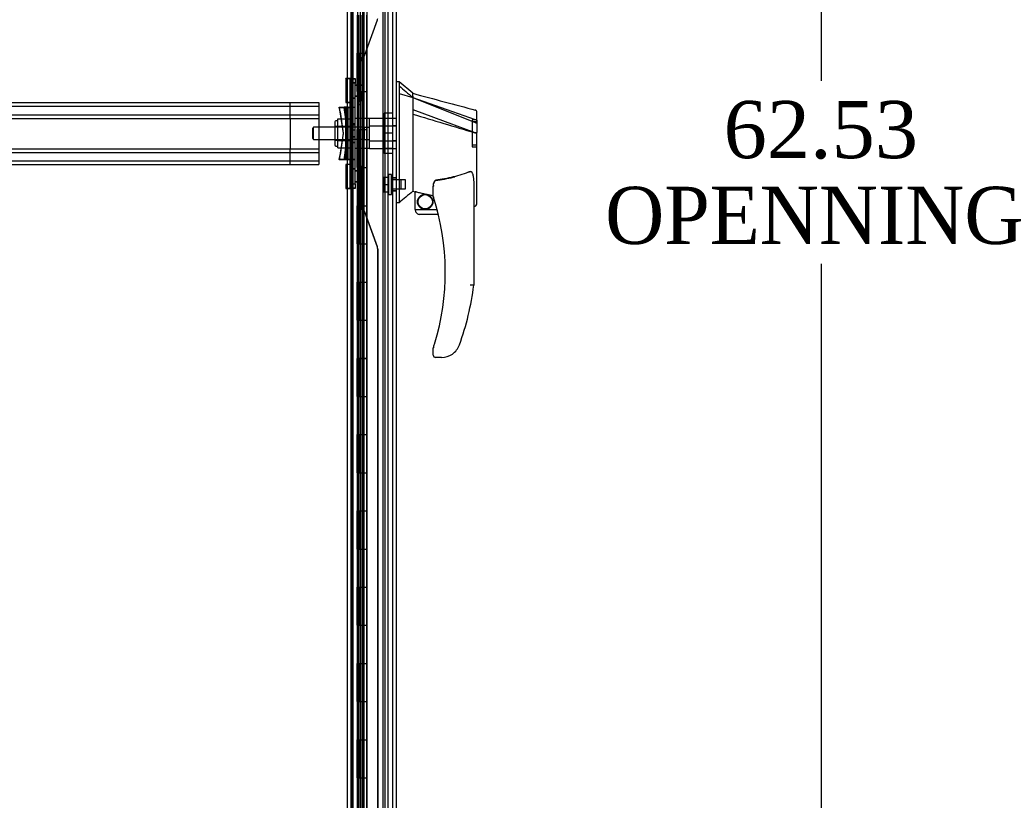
# Model space of a CAD drawing. Header units: inches. Extents: x 1 to 359, y -2 to 239.
# Tile 28 of 68: x 27 to 53, y 102 to 122. Entities that reach past the tile are written whole.
import ezdxf
from ezdxf.enums import TextEntityAlignment as Align
from ezdxf.lldxf.tags import DXFTag

# ---------------------------------------------------------------- set-up
doc = ezdxf.new("R2010")
doc.units = ezdxf.units.IN
doc.header["$MEASUREMENT"] = 0
for name, color, linetype in [('COM53964-2', 7, 'Continuous'), ('COM54746-60', 7, 'Continuous'), ('COM70220', 7, 'Continuous'), ('COM70739-9', 7, 'Continuous'), ('COM70838', 7, 'Continuous'), ('COM70839-3', 7, 'Continuous'), ('COM71195-6', 7, 'Continuous'), ('COM71300-6', 7, 'Continuous'), ('Default', 7, 'Continuous'), ('HAN13068', 7, 'Continuous'), ('HAN13068_NUT', 7, 'Continuous'), ('HAN13068_SCREW', 7, 'Continuous'), ('HAN_NUT', 7, 'Continuous'), ('RVT19000', 7, 'Continuous'), ('SPC87322', 7, 'Continuous')]:
    doc.layers.add(name, color=color, linetype=linetype)
doc.styles.add('SEACAD_Times_New_Roman', font='times.ttf')
tags = doc.linetypes.add('HIDDEN2', pattern=[0.1875, 0.125, -0.0625]).pattern_tags.tags
tags[6:7] = [DXFTag(74, 4), DXFTag(75, 0), DXFTag(340, '0'), DXFTag(46, 0.0), DXFTag(50, 0.0), DXFTag(44, 0.0), DXFTag(45, 0.0)]
tags[4:5] = [DXFTag(74, 4), DXFTag(75, 0), DXFTag(340, '0'), DXFTag(46, 0.0), DXFTag(50, 0.0), DXFTag(44, 0.0), DXFTag(45, 0.0)]
doc.dimstyles.new('HAMMOND_(STH_-_300x200)', dxfattribs={"dimtxt": 1.5, "dimasz": 1.875, "dimexe": 0.75, "dimexo": 0.75, "dimgap": 0.375, "dimtad": 0, "dimtih": 1, "dimtoh": 1, "dimzin": 0, "dimdsep": 46, "dimtxsty": 'SEACAD_Times_New_Roman', "dimblk1": '_SE_FILLED', "dimblk2": '_SE_FILLED', "dimsah": 1, "dimcen": 0.75, "dimadec": 0, "dimazin": 0, "dimtfac": 0.8, "dimtofl": 0, "dimtmove": 0, "dimatfit": 3, "dimfxl": 1, "dimtolj": 1, "dimtzin": 0, "dimarcsym": 0})

# ---------------------------------------------------------------- blocks, each defined once
blk = doc.blocks.new('SE1')
at = {"layer": 'COM53964-2', "color": 7, "linetype": 'HIDDEN2'}
for p, q in [((12.59, 120.087), (34.965, 120.087)), ((34.218, 119.949), (34.218, 120.087)), ((34.965, 120.087), (34.965, 119.949)), ((12.59, 119.992), (34.965, 119.992)), ((12.59, 119.768), (34.965, 119.768)), ((34.218, 119.811), (34.218, 119.949)), ((34.218, 119.673), (34.218, 119.811)), ((34.965, 119.949), (34.965, 118.6)), ((12.59, 119.673), (34.965, 119.673)), ((34.218, 119.673), (34.218, 118.876)), ((12.59, 118.876), (34.965, 118.876)), ((12.59, 118.781), (34.965, 118.781)), ((34.218, 118.738), (34.218, 118.876)), ((34.218, 118.6), (34.218, 118.738)), ((12.59, 118.557), (34.965, 118.557)), ((12.59, 118.462), (34.965, 118.462)), ((34.218, 118.462), (34.218, 118.6)), ((34.965, 118.6), (34.965, 118.462))]:
    blk.add_line(p, q, dxfattribs=at)
at = {"layer": 'COM54746-60', "color": 7, "linetype": 'HIDDEN2'}
for p, q in [((35.87, 89.382), (35.87, 149.382)), ((36.056, 149.382), (36.056, 90.382)), ((36.156, 90.382), (36.156, 149.382)), ((36.711, 89.382), (36.711, 149.382)), ((35.971, 122.382), (35.971, 121.382)), ((35.976, 122.382), (35.976, 121.382)), ((35.98, 121.382), (35.98, 122.382)), ((35.989, 122.382), (35.989, 121.383)), ((36.051, 122.382), (36.051, 121.383)), ((36.065, 121.382), (36.065, 122.382)), ((36.106, 121.382), (36.106, 122.382)), ((36.111, 122.382), (36.111, 121.383)), ((36.117, 122.382), (36.117, 121.383)), ((36.161, 121.382), (36.161, 122.382)), ((35.808, 122.23), (35.87, 122.23)), ((35.971, 121.382), (35.976, 121.382)), ((35.971, 121.382), (35.971, 120.382)), ((35.989, 121.383), (35.989, 121.382)), ((35.989, 121.381), (36.117, 121.381)), ((36.02, 121.382), (36.02, 120.382)), ((36.051, 121.383), (36.051, 120.382)), ((36.065, 121.382), (36.065, 120.382)), ((36.106, 121.382), (36.106, 120.382)), ((36.111, 120.382), (36.111, 121.383)), ((36.117, 120.382), (36.117, 121.383)), ((36.161, 121.381), (36.117, 121.381)), ((36.161, 120.382), (36.161, 121.383)), ((36.161, 121.381), (36.223, 121.381)), ((35.971, 120.382), (35.971, 119.382)), ((35.971, 120.382), (35.976, 120.382)), ((35.976, 120.382), (35.976, 119.382)), ((35.98, 119.382), (35.98, 120.382)), ((35.989, 120.382), (35.989, 119.383)), ((36.051, 120.382), (36.051, 119.383)), ((36.065, 119.382), (36.065, 120.382)), ((36.106, 119.382), (36.106, 120.382)), ((36.111, 120.382), (36.111, 119.383)), ((36.117, 120.382), (36.117, 119.383)), ((36.161, 119.382), (36.161, 120.382)), ((35.971, 119.382), (35.976, 119.382)), ((35.971, 119.382), (35.971, 118.382)), ((35.989, 119.383), (35.989, 119.382)), ((35.989, 119.381), (36.117, 119.381)), ((36.02, 119.382), (36.02, 118.382)), ((36.051, 119.383), (36.051, 118.382)), ((36.065, 119.382), (36.065, 118.382)), ((36.106, 119.382), (36.106, 118.382)), ((36.111, 118.382), (36.111, 119.383)), ((36.117, 118.382), (36.117, 119.383)), ((36.161, 119.381), (36.117, 119.381)), ((36.161, 118.382), (36.161, 119.383)), ((36.161, 119.381), (36.223, 119.381)), ((35.971, 118.382), (35.971, 117.382)), ((35.971, 118.382), (35.976, 118.382)), ((35.976, 118.382), (35.976, 117.382)), ((35.98, 117.382), (35.98, 118.382)), ((35.989, 118.382), (35.989, 117.383)), ((36.051, 118.382), (36.051, 117.383)), ((36.065, 117.382), (36.065, 118.382)), ((36.106, 117.382), (36.106, 118.382)), ((36.111, 118.382), (36.111, 117.383)), ((36.117, 118.382), (36.117, 117.383)), ((36.161, 117.382), (36.161, 118.382)), ((35.971, 117.382), (35.976, 117.382)), ((35.971, 117.382), (35.971, 116.382)), ((35.989, 117.383), (35.989, 117.382)), ((35.989, 117.381), (36.008, 117.381)), ((36.02, 117.382), (36.02, 116.382)), ((36.051, 117.383), (36.051, 116.382)), ((36.065, 117.382), (36.065, 116.382)), ((36.08, 117.381), (36.117, 117.381)), ((36.106, 117.382), (36.106, 116.382)), ((36.111, 116.382), (36.111, 117.383)), ((36.117, 116.382), (36.117, 117.383)), ((36.161, 117.381), (36.117, 117.381)), ((36.161, 116.382), (36.161, 117.383)), ((36.161, 117.381), (36.223, 117.381)), ((35.87, 116.534), (35.808, 116.534)), ((35.808, 116.23), (35.87, 116.23)), ((35.971, 116.382), (35.971, 115.382)), ((35.971, 116.382), (35.976, 116.382)), ((35.976, 116.382), (35.976, 115.382)), ((35.98, 115.382), (35.98, 116.382)), ((35.989, 116.382), (35.989, 115.383)), ((36.051, 116.382), (36.051, 115.383)), ((36.065, 115.382), (36.065, 116.382)), ((36.106, 115.382), (36.106, 116.382)), ((36.111, 116.382), (36.111, 115.383)), ((36.117, 116.382), (36.117, 115.383)), ((36.161, 115.382), (36.161, 116.382)), ((35.971, 115.382), (35.976, 115.382)), ((35.971, 115.382), (35.971, 114.382)), ((35.989, 115.383), (35.989, 115.382)), ((35.989, 115.381), (36.117, 115.381)), ((36.02, 115.382), (36.02, 114.382)), ((36.051, 115.383), (36.051, 114.382)), ((36.065, 115.382), (36.065, 114.382)), ((36.106, 115.382), (36.106, 114.382)), ((36.111, 114.382), (36.111, 115.383)), ((36.117, 114.382), (36.117, 115.383)), ((36.161, 115.381), (36.117, 115.381)), ((36.161, 114.382), (36.161, 115.383)), ((36.161, 115.381), (36.223, 115.381)), ((35.971, 114.382), (35.971, 113.382)), ((35.971, 114.382), (35.976, 114.382)), ((35.976, 114.382), (35.976, 113.382)), ((35.98, 113.382), (35.98, 114.382)), ((35.989, 114.382), (35.989, 113.383)), ((36.051, 114.382), (36.051, 113.383)), ((36.065, 113.382), (36.065, 114.382)), ((36.106, 113.382), (36.106, 114.382)), ((36.111, 114.382), (36.111, 113.383)), ((36.117, 114.382), (36.117, 113.383)), ((36.161, 113.382), (36.161, 114.382)), ((35.971, 113.382), (35.976, 113.382)), ((35.971, 113.382), (35.971, 112.382)), ((35.989, 113.383), (35.989, 113.382)), ((35.989, 113.381), (36.117, 113.381)), ((36.02, 113.382), (36.02, 112.382)), ((36.051, 113.383), (36.051, 112.382)), ((36.065, 113.382), (36.065, 112.382)), ((36.106, 113.382), (36.106, 112.382)), ((36.111, 112.382), (36.111, 113.383)), ((36.117, 112.382), (36.117, 113.383)), ((36.161, 113.381), (36.117, 113.381)), ((36.161, 112.382), (36.161, 113.383)), ((36.161, 113.381), (36.223, 113.381)), ((35.971, 112.382), (35.971, 111.382)), ((35.971, 112.382), (35.976, 112.382)), ((35.976, 112.382), (35.976, 111.382)), ((35.98, 111.382), (35.98, 112.382)), ((35.989, 112.382), (35.989, 111.383)), ((36.051, 112.382), (36.051, 111.383)), ((36.065, 111.382), (36.065, 112.382)), ((36.106, 111.382), (36.106, 112.382)), ((36.111, 112.382), (36.111, 111.383)), ((36.117, 112.382), (36.117, 111.383)), ((36.161, 111.382), (36.161, 112.382)), ((35.971, 111.382), (35.976, 111.382)), ((35.971, 111.382), (35.971, 110.382)), ((35.989, 111.383), (35.989, 111.382)), ((35.989, 111.381), (36.117, 111.381)), ((36.02, 111.382), (36.02, 110.382)), ((36.051, 111.383), (36.051, 110.382)), ((36.065, 111.382), (36.065, 110.382)), ((36.106, 111.382), (36.106, 110.382)), ((36.111, 110.382), (36.111, 111.383)), ((36.117, 110.382), (36.117, 111.383)), ((36.161, 111.381), (36.117, 111.381)), ((36.161, 110.382), (36.161, 111.383)), ((36.161, 111.381), (36.223, 111.381)), ((35.87, 110.534), (35.808, 110.534)), ((35.808, 110.23), (35.87, 110.23)), ((35.971, 110.382), (35.971, 109.382)), ((35.971, 110.382), (35.976, 110.382)), ((35.976, 110.382), (35.976, 109.382)), ((35.98, 109.382), (35.98, 110.382)), ((35.989, 110.382), (35.989, 109.383)), ((36.051, 110.382), (36.051, 109.383)), ((36.065, 109.382), (36.065, 110.382)), ((36.106, 109.382), (36.106, 110.382)), ((36.111, 110.382), (36.111, 109.383)), ((36.117, 110.382), (36.117, 109.383)), ((36.161, 109.382), (36.161, 110.382)), ((35.971, 109.382), (35.976, 109.382)), ((35.971, 109.382), (35.971, 108.382)), ((35.989, 109.383), (35.989, 109.382)), ((35.989, 109.381), (36.117, 109.381)), ((36.02, 109.382), (36.02, 108.382)), ((36.051, 109.383), (36.051, 108.382)), ((36.065, 109.382), (36.065, 108.382)), ((36.106, 109.382), (36.106, 108.382)), ((36.111, 108.382), (36.111, 109.383)), ((36.117, 108.382), (36.117, 109.383)), ((36.161, 109.381), (36.117, 109.381)), ((36.161, 108.382), (36.161, 109.383)), ((36.161, 109.381), (36.223, 109.381)), ((35.971, 108.382), (35.971, 107.382)), ((35.971, 108.382), (35.976, 108.382)), ((35.976, 108.382), (35.976, 107.382)), ((35.98, 107.382), (35.98, 108.382)), ((35.989, 108.382), (35.989, 107.383)), ((36.051, 108.382), (36.051, 107.383)), ((36.065, 107.382), (36.065, 108.382)), ((36.106, 107.382), (36.106, 108.382)), ((36.111, 108.382), (36.111, 107.383)), ((36.117, 108.382), (36.117, 107.383)), ((36.161, 107.382), (36.161, 108.382)), ((35.971, 107.382), (35.976, 107.382)), ((35.971, 107.382), (35.971, 106.382)), ((35.989, 107.383), (35.989, 107.382)), ((35.989, 107.381), (36.117, 107.381)), ((36.02, 107.382), (36.02, 106.382)), ((36.051, 107.383), (36.051, 106.382)), ((36.065, 107.382), (36.065, 106.382)), ((36.106, 107.382), (36.106, 106.382)), ((36.111, 106.382), (36.111, 107.383)), ((36.117, 106.382), (36.117, 107.383)), ((36.161, 107.381), (36.117, 107.381)), ((36.161, 106.382), (36.161, 107.383)), ((36.161, 107.381), (36.223, 107.381)), ((35.971, 106.382), (35.971, 105.382)), ((35.971, 106.382), (35.976, 106.382)), ((35.976, 106.382), (35.976, 105.382)), ((35.98, 105.382), (35.98, 106.382)), ((35.989, 106.382), (35.989, 105.383)), ((36.051, 106.382), (36.051, 105.383)), ((36.065, 105.382), (36.065, 106.382)), ((36.106, 105.382), (36.106, 106.382)), ((36.111, 106.382), (36.111, 105.383)), ((36.117, 106.382), (36.117, 105.383)), ((36.161, 105.382), (36.161, 106.382)), ((35.971, 105.382), (35.976, 105.382)), ((35.971, 105.382), (35.971, 104.382)), ((35.989, 105.383), (35.989, 105.382)), ((35.989, 105.381), (36.117, 105.381)), ((36.02, 105.382), (36.02, 104.382)), ((36.051, 105.383), (36.051, 104.382)), ((36.065, 105.382), (36.065, 104.382)), ((36.106, 105.382), (36.106, 104.382)), ((36.111, 104.382), (36.111, 105.383)), ((36.117, 104.382), (36.117, 105.383)), ((36.161, 105.381), (36.117, 105.381)), ((36.161, 104.382), (36.161, 105.383)), ((36.161, 105.381), (36.223, 105.381)), ((35.87, 104.534), (35.808, 104.534)), ((35.971, 104.382), (35.971, 103.382)), ((35.971, 104.382), (35.976, 104.382)), ((35.976, 104.382), (35.976, 103.382)), ((35.98, 103.382), (35.98, 104.382)), ((35.989, 104.382), (35.989, 103.383)), ((36.051, 104.382), (36.051, 103.383)), ((36.065, 103.382), (36.065, 104.382)), ((36.106, 103.382), (36.106, 104.382)), ((36.111, 104.382), (36.111, 103.383)), ((36.117, 104.382), (36.117, 103.383)), ((36.161, 103.382), (36.161, 104.382)), ((35.808, 104.23), (35.87, 104.23)), ((35.971, 103.382), (35.976, 103.382)), ((35.971, 103.382), (35.971, 102.382)), ((35.989, 103.383), (35.989, 103.382)), ((35.989, 103.381), (36.117, 103.381)), ((36.02, 103.382), (36.02, 102.382)), ((36.051, 103.383), (36.051, 102.382)), ((36.065, 103.382), (36.065, 102.382)), ((36.106, 103.382), (36.106, 102.382)), ((36.111, 102.382), (36.111, 103.383)), ((36.117, 102.382), (36.117, 103.383)), ((36.161, 103.381), (36.117, 103.381)), ((36.161, 102.382), (36.161, 103.383)), ((36.161, 103.381), (36.223, 103.381)), ((35.971, 102.382), (35.971, 101.382)), ((35.971, 102.382), (35.976, 102.382)), ((35.976, 102.382), (35.976, 101.382)), ((35.98, 101.382), (35.98, 102.382)), ((35.989, 102.382), (35.989, 101.383)), ((36.051, 102.382), (36.051, 101.383)), ((36.065, 101.382), (36.065, 102.382)), ((36.106, 101.382), (36.106, 102.382)), ((36.111, 102.382), (36.111, 101.383)), ((36.117, 102.382), (36.117, 101.383)), ((36.161, 101.382), (36.161, 102.382))]:
    blk.add_line(p, q, dxfattribs=at)
at = {"layer": 'COM54746-60', "color": 7, "linetype": 'Continuous'}
for p, q in [((36.02, 121.382), (36.02, 122.382)), ((36.223, 121.382), (36.223, 122.382)), ((35.976, 120.382), (35.976, 121.382)), ((35.976, 121.382), (36.02, 121.382)), ((35.98, 121.382), (35.98, 120.382)), ((35.989, 121.383), (36.223, 121.383)), ((35.989, 121.382), (35.989, 120.382)), ((36.02, 121.382), (36.223, 121.382)), ((36.223, 120.382), (36.223, 121.383)), ((35.976, 120.382), (36.02, 120.382)), ((36.02, 120.382), (36.223, 120.382)), ((36.02, 120.382), (36.223, 120.382)), ((36.02, 119.382), (36.02, 120.382)), ((36.223, 119.382), (36.223, 120.382)), ((35.976, 118.382), (35.976, 119.382)), ((35.976, 119.382), (36.02, 119.382)), ((35.98, 119.382), (35.98, 118.382)), ((35.989, 119.383), (36.223, 119.383)), ((35.989, 119.382), (35.989, 118.382)), ((36.02, 119.382), (36.223, 119.382)), ((36.223, 118.382), (36.223, 119.383)), ((35.976, 118.382), (36.02, 118.382)), ((36.02, 118.382), (36.223, 118.382)), ((36.02, 118.382), (36.223, 118.382)), ((36.02, 117.382), (36.02, 118.382)), ((36.223, 117.382), (36.223, 118.382)), ((35.976, 116.382), (35.976, 117.382)), ((35.976, 117.382), (36.02, 117.382)), ((35.98, 117.382), (35.98, 116.382)), ((35.989, 117.383), (36.223, 117.383)), ((35.989, 117.382), (35.989, 116.382)), ((36.02, 117.382), (36.223, 117.382)), ((36.223, 116.382), (36.223, 117.383)), ((35.976, 116.382), (36.02, 116.382)), ((36.02, 116.382), (36.223, 116.382)), ((36.02, 116.382), (36.223, 116.382)), ((36.02, 115.382), (36.02, 116.382)), ((36.223, 115.382), (36.223, 116.382)), ((35.976, 114.382), (35.976, 115.382)), ((35.976, 115.382), (36.02, 115.382)), ((35.98, 115.382), (35.98, 114.382)), ((35.989, 115.383), (36.223, 115.383)), ((35.989, 115.382), (35.989, 114.382)), ((36.02, 115.382), (36.223, 115.382)), ((36.223, 114.382), (36.223, 115.383)), ((35.976, 114.382), (36.02, 114.382)), ((36.02, 114.382), (36.223, 114.382)), ((36.02, 114.382), (36.223, 114.382)), ((36.02, 113.382), (36.02, 114.382)), ((36.223, 113.382), (36.223, 114.382)), ((35.976, 112.382), (35.976, 113.382)), ((35.976, 113.382), (36.02, 113.382)), ((35.98, 113.382), (35.98, 112.382)), ((35.989, 113.383), (36.223, 113.383)), ((35.989, 113.382), (35.989, 112.382)), ((36.02, 113.382), (36.223, 113.382)), ((36.223, 112.382), (36.223, 113.383)), ((35.976, 112.382), (36.02, 112.382)), ((36.02, 112.382), (36.223, 112.382)), ((36.02, 112.382), (36.223, 112.382)), ((36.02, 111.382), (36.02, 112.382)), ((36.223, 111.382), (36.223, 112.382)), ((35.976, 110.382), (35.976, 111.382)), ((35.976, 111.382), (36.02, 111.382)), ((35.98, 111.382), (35.98, 110.382)), ((35.989, 111.383), (36.223, 111.383)), ((35.989, 111.382), (35.989, 110.382)), ((36.02, 111.382), (36.223, 111.382)), ((36.223, 110.382), (36.223, 111.383)), ((35.976, 110.382), (36.02, 110.382)), ((36.02, 110.382), (36.223, 110.382)), ((36.02, 110.382), (36.223, 110.382)), ((36.02, 109.382), (36.02, 110.382)), ((36.223, 109.382), (36.223, 110.382)), ((35.976, 108.382), (35.976, 109.382)), ((35.976, 109.382), (36.02, 109.382)), ((35.98, 109.382), (35.98, 108.382)), ((35.989, 109.383), (36.223, 109.383)), ((35.989, 109.382), (35.989, 108.382)), ((36.02, 109.382), (36.223, 109.382)), ((36.223, 108.382), (36.223, 109.383)), ((35.976, 108.382), (36.02, 108.382)), ((36.02, 108.382), (36.223, 108.382)), ((36.02, 108.382), (36.223, 108.382)), ((36.02, 107.382), (36.02, 108.382)), ((36.223, 107.382), (36.223, 108.382)), ((35.976, 106.382), (35.976, 107.382)), ((35.976, 107.382), (36.02, 107.382)), ((35.98, 107.382), (35.98, 106.382)), ((35.989, 107.383), (36.223, 107.383)), ((35.989, 107.382), (35.989, 106.382)), ((36.02, 107.382), (36.223, 107.382)), ((36.223, 106.382), (36.223, 107.383)), ((35.976, 106.382), (36.02, 106.382)), ((36.02, 106.382), (36.223, 106.382)), ((36.02, 106.382), (36.223, 106.382)), ((36.02, 105.382), (36.02, 106.382)), ((36.223, 105.382), (36.223, 106.382)), ((35.976, 104.382), (35.976, 105.382)), ((35.976, 105.382), (36.02, 105.382)), ((35.98, 105.382), (35.98, 104.382)), ((35.989, 105.383), (36.223, 105.383)), ((35.989, 105.382), (35.989, 104.382)), ((36.02, 105.382), (36.223, 105.382)), ((36.223, 104.382), (36.223, 105.383)), ((35.976, 104.382), (36.02, 104.382)), ((36.02, 104.382), (36.223, 104.382)), ((36.02, 104.382), (36.223, 104.382)), ((36.02, 103.382), (36.02, 104.382)), ((36.223, 103.382), (36.223, 104.382)), ((35.976, 102.382), (35.976, 103.382)), ((35.976, 103.382), (36.02, 103.382)), ((35.98, 103.382), (35.98, 102.382)), ((35.989, 103.383), (36.223, 103.383)), ((35.989, 103.382), (35.989, 102.382)), ((36.02, 103.382), (36.223, 103.382)), ((36.223, 102.382), (36.223, 103.383)), ((35.976, 102.382), (36.02, 102.382)), ((36.02, 102.382), (36.223, 102.382)), ((36.02, 102.382), (36.223, 102.382)), ((36.02, 101.382), (36.02, 102.382)), ((36.223, 101.382), (36.223, 102.382))]:
    blk.add_line(p, q, dxfattribs=at)
at = {"layer": 'COM70220', "color": 7, "linetype": 'HIDDEN2'}
for p, q in [((36.65, 149.876), (36.65, 88.816)), ((36.896, 149.876), (36.896, 88.816)), ((36.898, 149.876), (36.898, 88.816)), ((36.899, 149.876), (36.899, 88.816))]:
    blk.add_line(p, q, dxfattribs=at)
at = {"layer": 'COM70739-9', "color": 7, "linetype": 'HIDDEN2'}
blk.add_line((35.838, 149.583), (35.838, 88.963), dxfattribs=at)
at = {"layer": 'COM70838', "color": 7, "linetype": 'HIDDEN2'}
for p, q in [((35.793, 120.719), (35.918, 120.719)), ((35.793, 120.712), (35.793, 120.719)), ((35.793, 120.712), (35.918, 120.712)), ((35.793, 120.587), (35.793, 120.712)), ((35.918, 120.602), (35.793, 120.602)), ((35.918, 120.595), (35.793, 120.595)), ((35.793, 117.962), (35.793, 120.587)), ((35.918, 120.719), (35.918, 120.712)), ((35.918, 120.712), (35.918, 120.587)), ((35.918, 117.962), (35.918, 120.587)), ((35.793, 120.212), (35.918, 120.212)), ((35.793, 120.205), (35.918, 120.205)), ((35.525, 119.844), (35.506, 119.969)), ((35.506, 119.969), (35.633, 119.969)), ((35.506, 119.962), (35.676, 119.962)), ((35.506, 119.962), (35.606, 119.274)), ((35.525, 119.844), (35.606, 119.282)), ((35.735, 119.969), (35.633, 119.969)), ((35.633, 119.969), (35.651, 119.844)), ((35.733, 119.274), (35.633, 119.962)), ((35.651, 119.844), (35.733, 119.282)), ((35.676, 119.969), (35.676, 119.962)), ((35.676, 118.587), (35.676, 119.962)), ((35.676, 119.962), (35.78, 119.962)), ((35.699, 119.969), (35.699, 119.962)), ((35.699, 118.587), (35.699, 119.962)), ((35.735, 119.969), (35.735, 119.962)), ((35.735, 119.969), (35.86, 119.969)), ((35.735, 118.587), (35.735, 119.962)), ((35.918, 119.962), (35.78, 119.962)), ((35.858, 119.969), (35.858, 119.962)), ((35.858, 118.587), (35.858, 119.962)), ((35.86, 119.969), (35.86, 119.962)), ((35.86, 119.969), (35.918, 119.969)), ((35.86, 118.587), (35.86, 119.962)), ((35.918, 119.527), (35.793, 119.527)), ((35.918, 119.519), (35.793, 119.519)), ((35.606, 119.274), (35.506, 118.587)), ((35.606, 119.282), (35.525, 118.719)), ((35.633, 118.587), (35.733, 119.274)), ((35.733, 119.282), (35.651, 118.719)), ((35.918, 119.368), (35.793, 119.368)), ((35.918, 119.361), (35.793, 119.361)), ((35.793, 119.195), (35.918, 119.195)), ((35.793, 119.188), (35.918, 119.188)), ((35.918, 119.037), (35.793, 119.037)), ((35.918, 119.029), (35.793, 119.029)), ((35.506, 118.594), (35.525, 118.719)), ((35.651, 118.719), (35.633, 118.594)), ((35.633, 118.594), (35.506, 118.594)), ((35.676, 118.587), (35.506, 118.587)), ((35.633, 118.594), (35.735, 118.594)), ((35.79, 118.587), (35.676, 118.587)), ((35.86, 118.594), (35.735, 118.594)), ((35.918, 118.587), (35.79, 118.587)), ((35.918, 118.594), (35.86, 118.594)), ((35.918, 118.351), (35.793, 118.351)), ((35.918, 118.344), (35.793, 118.344)), ((35.793, 117.837), (35.793, 117.962)), ((35.793, 117.961), (35.918, 117.961)), ((35.793, 117.954), (35.918, 117.954)), ((35.918, 117.962), (35.918, 117.837)), ((35.918, 117.844), (35.793, 117.844)), ((35.918, 117.837), (35.793, 117.837))]:
    blk.add_line(p, q, dxfattribs=at)
for centre, start, end in [((35.676, 120.017), 331.9602, 0), ((35.676, 119.997), 346.4554, 0), ((35.676, 118.539), 0, 28.0398), ((35.676, 118.56), 0, 13.5446)]:
    blk.add_arc(centre, 0.117, start, end, dxfattribs=at)
at = {"layer": 'COM70839-3', "color": 7, "linetype": 'HIDDEN2'}
for p, q in [((35.98, 147.946), (35.98, 120.044)), ((35.984, 147.939), (35.98, 120.037)), ((36.052, 147.946), (36.052, 120.044)), ((36.056, 147.939), (36.052, 120.037)), ((36.172, 121.344), (36.504, 122.262)), ((36.172, 121.336), (36.504, 122.254)), ((36.066, 121.182), (36.023, 121.182)), ((36.023, 120.132), (36.023, 121.182)), ((36.067, 121.175), (36.023, 121.175)), ((36.023, 120.125), (36.023, 121.175)), ((36.066, 120.132), (36.066, 121.182)), ((36.066, 120.125), (36.067, 121.175)), ((36.052, 120.548), (35.98, 120.548)), ((36.052, 120.54), (35.98, 120.54)), ((35.98, 120.267), (36.052, 120.267)), ((35.98, 120.259), (36.052, 120.259)), ((35.98, 120.044), (36.052, 120.044)), ((35.98, 120.025), (35.98, 120.037)), ((35.98, 120.037), (36.052, 120.037)), ((36.052, 120.032), (35.98, 120.032)), ((36.052, 120.025), (35.98, 120.025)), ((36.066, 120.132), (36.023, 120.132)), ((36.066, 120.125), (36.023, 120.125)), ((36.052, 120.037), (36.052, 120.025)), ((35.98, 118.531), (36.052, 118.531)), ((35.98, 118.52), (35.98, 118.531)), ((35.98, 118.524), (36.052, 118.524)), ((35.98, 118.512), (35.98, 118.524)), ((35.98, 118.52), (35.98, 90.617)), ((35.98, 118.52), (36.052, 118.52)), ((35.98, 118.512), (35.984, 90.61)), ((35.98, 118.512), (36.052, 118.512)), ((36.052, 118.531), (36.052, 118.52)), ((36.052, 118.524), (36.052, 118.512)), ((36.052, 118.52), (36.052, 90.617)), ((36.052, 118.512), (36.056, 90.61)), ((36.052, 118.297), (35.98, 118.297)), ((36.052, 118.289), (35.98, 118.289)), ((36.066, 118.431), (36.023, 118.431)), ((36.023, 118.431), (36.023, 117.381)), ((36.066, 118.424), (36.023, 118.424)), ((36.023, 118.424), (36.023, 117.374)), ((36.066, 118.431), (36.066, 117.381)), ((36.066, 118.424), (36.067, 117.374)), ((35.98, 118.016), (36.052, 118.016)), ((35.98, 118.008), (36.052, 118.008)), ((36.067, 117.374), (36.023, 117.374)), ((36.504, 116.302), (36.172, 117.22)), ((36.504, 116.295), (36.172, 117.213)), ((36.511, 116.26), (36.511, 90.617)), ((36.512, 116.252), (36.515, 90.61))]:
    blk.add_line(p, q, dxfattribs=at)
for centre, radius, start, end in [((36.387, 122.297), 0.125, 340.1301, 359.9934), ((36.055, 121.386), 0.125, 295.1844, 340.1367), ((36.055, 121.379), 0.125, 295.1779, 340.1301), ((36.191, 121.19), 0.125, 145.3217, 183.4411), ((36.191, 121.182), 0.125, 145.3151, 183.4345), ((36.15, 121.182), 0.1, 115.1844, 128.3527), ((36.151, 121.175), 0.1, 115.1779, 128.3461), ((36.192, 117.374), 0.126, 176.7518, 214.4855), ((36.192, 117.367), 0.126, 176.7583, 214.4921), ((36.15, 117.381), 0.1, 231.6473, 244.8156), ((36.151, 117.374), 0.1, 231.6539, 244.8221), ((36.055, 117.178), 0.125, 19.8633, 64.8156), ((36.055, 117.17), 0.125, 19.8699, 64.8221), ((36.386, 116.26), 0.125, 0, 19.8633), ((36.387, 116.252), 0.125, 0.0066, 19.8699)]:
    blk.add_arc(centre, radius, start, end, dxfattribs=at)
for points, knots in [([(36.023, 121.182), (36.023, 121.184), (36.023, 121.188), (36.024, 121.196), (36.026, 121.205), (36.031, 121.216), (36.041, 121.23), (36.055, 121.243), (36.07, 121.252), (36.079, 121.257), (36.084, 121.259), (36.087, 121.26), (36.088, 121.261)], [0, 0, 0, 0, 0.05061, 0.101487, 0.206046, 0.316229, 0.434294, 0.697449, 0.843949, 0.921009, 0.953225, 1, 1, 1, 1]), ([(36.023, 121.175), (36.023, 121.177), (36.023, 121.181), (36.024, 121.188), (36.026, 121.198), (36.031, 121.209), (36.041, 121.223), (36.055, 121.236), (36.07, 121.245), (36.079, 121.249), (36.084, 121.251), (36.087, 121.253), (36.088, 121.253)], [0, 0, 0, 0, 0.05061, 0.101487, 0.206046, 0.316229, 0.434294, 0.697449, 0.843949, 0.921009, 0.953225, 1, 1, 1, 1]), ([(36.023, 120.132), (36.023, 120.132), (36.023, 120.131), (36.023, 120.13), (36.023, 120.13), (36.022, 120.128), (36.022, 120.127), (36.022, 120.123), (36.022, 120.121), (36.02, 120.115), (36.019, 120.11), (36.014, 120.097), (36.009, 120.089), (35.998, 120.073), (35.992, 120.066), (35.986, 120.057), (35.984, 120.054), (35.982, 120.051), (35.982, 120.05), (35.981, 120.049), (35.981, 120.048), (35.981, 120.047), (35.981, 120.047), (35.981, 120.047), (35.981, 120.046), (35.981, 120.046), (35.981, 120.046), (35.98, 120.045), (35.98, 120.045), (35.98, 120.044)], [0, 0, 0, 0, 0.015625, 0.015625, 0.03125, 0.03125, 0.0625, 0.0625, 0.125, 0.125, 0.25, 0.25, 0.5, 0.5, 0.75, 0.75, 0.875, 0.875, 0.90625, 0.90625, 0.9375, 0.9375, 0.953125, 0.953125, 0.960938, 0.960938, 0.96875, 0.96875, 1, 1, 1, 1]), ([(36.023, 120.125), (36.023, 120.124), (36.023, 120.124), (36.022, 120.122), (36.022, 120.122), (36.022, 120.12), (36.022, 120.119), (36.022, 120.116), (36.022, 120.114), (36.02, 120.107), (36.019, 120.103), (36.014, 120.09), (36.009, 120.081), (35.998, 120.066), (35.992, 120.059), (35.986, 120.049), (35.984, 120.046), (35.982, 120.043), (35.982, 120.042), (35.981, 120.041), (35.981, 120.041), (35.981, 120.04), (35.981, 120.04), (35.981, 120.039), (35.981, 120.039), (35.981, 120.039), (35.981, 120.038), (35.98, 120.038), (35.98, 120.037), (35.98, 120.037)], [0, 0, 0, 0, 0.015625, 0.015625, 0.03125, 0.03125, 0.0625, 0.0625, 0.125, 0.125, 0.25, 0.25, 0.5, 0.5, 0.75, 0.75, 0.875, 0.875, 0.90625, 0.90625, 0.9375, 0.9375, 0.953125, 0.953125, 0.960938, 0.960938, 0.96875, 0.96875, 1, 1, 1, 1]), ([(35.98, 118.52), (35.98, 118.515), (35.984, 118.51), (35.993, 118.498), (35.998, 118.491), (36.009, 118.475), (36.014, 118.467), (36.019, 118.454), (36.02, 118.449), (36.022, 118.443), (36.022, 118.44), (36.022, 118.438), (36.022, 118.437), (36.022, 118.436), (36.022, 118.435), (36.023, 118.434), (36.023, 118.433), (36.023, 118.431)], [0, 0, 0, 0, 0.25, 0.25, 0.5, 0.5, 0.75, 0.75, 0.875, 0.875, 0.9375, 0.9375, 0.953125, 0.953125, 0.96875, 0.96875, 1, 1, 1, 1]), ([(35.98, 118.512), (35.98, 118.508), (35.983, 118.503), (35.992, 118.49), (35.998, 118.483), (36.009, 118.468), (36.014, 118.459), (36.019, 118.446), (36.02, 118.442), (36.022, 118.435), (36.022, 118.433), (36.022, 118.43), (36.022, 118.43), (36.022, 118.429), (36.022, 118.428), (36.022, 118.427), (36.023, 118.425), (36.023, 118.424)], [0, 0, 0, 0, 0.25, 0.25, 0.5, 0.5, 0.75, 0.75, 0.875, 0.875, 0.9375, 0.9375, 0.953125, 0.953125, 0.96875, 0.96875, 1, 1, 1, 1]), ([(36.088, 117.303), (36.087, 117.304), (36.084, 117.305), (36.079, 117.307), (36.07, 117.312), (36.055, 117.321), (36.041, 117.333), (36.031, 117.348), (36.026, 117.359), (36.024, 117.368), (36.023, 117.376), (36.023, 117.38), (36.023, 117.381)], [0, 0, 0, 0, 0.046761, 0.078989, 0.156051, 0.302551, 0.565706, 0.683753, 0.793954, 0.898513, 0.94939, 1, 1, 1, 1]), ([(36.088, 117.296), (36.087, 117.296), (36.084, 117.297), (36.079, 117.3), (36.07, 117.304), (36.055, 117.313), (36.041, 117.326), (36.031, 117.34), (36.026, 117.351), (36.024, 117.361), (36.023, 117.368), (36.023, 117.372), (36.023, 117.374)], [0, 0, 0, 0, 0.046761, 0.078989, 0.156051, 0.302551, 0.565706, 0.683753, 0.793954, 0.898513, 0.94939, 1, 1, 1, 1])]:
    blk.add_open_spline(points, degree=3, knots=knots, dxfattribs=at)
at = {"layer": 'COM71195-6', "color": 7, "linetype": 'Continuous'}
for p, q in [((36.225, 150.553), (36.225, 88.211)), ((36.995, 150.458), (36.995, 88.306))]:
    blk.add_line(p, q, dxfattribs=at)
at = {"layer": 'COM71195-6', "color": 7, "linetype": 'HIDDEN2'}
for p, q in [((36.9, 150.458), (36.9, 88.306)), ((36.12, 88.46), (36.12, 150.023)), ((36.995, 119.48), (36.9, 119.48)), ((36.995, 119.083), (36.9, 119.083)), ((36.995, 118.111), (36.9, 118.111)), ((36.9, 117.777), (36.995, 117.777))]:
    blk.add_line(p, q, dxfattribs=at)
at = {"layer": 'COM71300-6', "color": 7, "linetype": 'HIDDEN2'}
for p, q in [((35.713, 149.93), (35.713, 88.615)), ((36.775, 149.93), (36.775, 88.615))]:
    blk.add_line(p, q, dxfattribs=at)
at = {"layer": 'COM71300-6', "color": 7, "linetype": 'Continuous'}
blk.add_line((35.808, 149.93), (35.808, 88.615), dxfattribs=at)
at = {"layer": 'HAN13068', "color": 7, "linetype": 'Continuous'}
for p, q in [((37.078, 120.632), (36.995, 120.632)), ((37.075, 120.632), (37.075, 120.471)), ((37.43, 120.332), (37.075, 120.632)), ((37.075, 120.471), (37.075, 120.384)), ((37.075, 120.384), (37.075, 120.325)), ((37.075, 120.325), (37.43, 120.22)), ((37.075, 120.325), (37.075, 117.894)), ((37.43, 120.26), (37.43, 120.332)), ((37.43, 120.26), (37.43, 120.234)), ((37.43, 120.234), (37.43, 120.22)), ((37.43, 120.22), (37.43, 119.788)), ((37.43, 120.22), (39.068, 119.648)), ((37.43, 119.788), (37.43, 118.291)), ((39.11, 119.614), (39.11, 119.836)), ((39.11, 119.614), (39.11, 119.301)), ((39.055, 119.299), (39.057, 119.298)), ((39.11, 117.432), (39.11, 119.301)), ((37.43, 118.291), (37.43, 118.021)), ((37.43, 118.021), (37.43, 117.809)), ((39.03, 117.971), (39.03, 115.299)), ((37.075, 117.894), (37.075, 117.609)), ((37.43, 117.809), (37.43, 117.782)), ((37.43, 117.782), (37.43, 117.764)), ((37.43, 117.764), (37.43, 117.762)), ((37.43, 117.762), (37.495, 117.746)), ((37.495, 117.282), (37.495, 117.748)), ((37.97, 117.626), (37.97, 117.9)), ((37.075, 117.462), (36.995, 117.462)), ((37.075, 117.609), (37.075, 117.462)), ((37.495, 117.282), (38.069, 117.282)), ((39.03, 117.375), (39.036, 117.374)), ((38.101, 117.157), (37.62, 117.157)), ((37.97, 113.467), (37.97, 113.645)), ((38.185, 113.407), (38.03, 113.407)), ((38.469, 113.495), (38.468, 113.497))]:
    blk.add_line(p, q, dxfattribs=at)
at = {"layer": 'HAN13068', "color": 7, "linetype": 'HIDDEN2'}
for p, q in [((37.43, 120.22), (39.066, 119.564)), ((37.43, 119.906), (39.054, 119.303)), ((36.293, 119.482), (36.293, 119.677)), ((36.293, 119.677), (36.995, 119.677)), ((38.985, 119.632), (38.985, 118.932)), ((39.11, 119.632), (38.985, 119.632)), ((39.11, 119.582), (38.985, 119.582)), ((34.833, 119.442), (34.803, 119.412)), ((34.803, 119.412), (34.803, 119.152)), ((34.833, 119.122), (34.833, 119.442)), ((35.793, 119.442), (34.833, 119.442)), ((36.168, 119.442), (36.293, 119.442)), ((36.168, 119.282), (36.168, 119.442)), ((36.168, 119.122), (36.168, 119.282)), ((36.293, 119.082), (36.293, 119.482)), ((36.293, 119.482), (36.995, 119.482)), ((39.056, 119.302), (39.054, 119.303)), ((34.803, 119.152), (34.833, 119.122)), ((34.833, 119.122), (35.793, 119.122)), ((36.168, 119.122), (36.293, 119.122)), ((36.293, 118.886), (36.293, 119.082)), ((36.293, 119.082), (36.995, 119.082)), ((38.985, 118.982), (39.11, 118.982)), ((36.293, 118.886), (36.995, 118.886)), ((38.985, 118.932), (39.11, 118.932)), ((36.995, 118.106), (36.87, 118.106)), ((37.12, 118.06), (36.87, 118.06)), ((37.12, 118.06), (37.12, 117.827)), ((36.87, 117.827), (37.12, 117.827)), ((36.87, 117.781), (36.995, 117.781)), ((37.76, 117.688), (37.525, 117.743)), ((37.97, 117.639), (37.843, 117.669)), ((39.03, 117.376), (39.03, 117.375))]:
    blk.add_line(p, q, dxfattribs=at)
at = {"layer": 'HAN13068', "color": 7, "linetype": 'Continuous'}
for radius in [0.202, 0.188]:
    blk.add_circle((37.757, 117.486), radius, dxfattribs=at)
for centre, radius, start, end in [((343.351, 1259.015), 1179.062, 254.961927, 255.044825), ((39.05, 119.836), 0.06, 0, 73.9026), ((73.841, 74.316), 56.686, 129.9653, 130.4351), ((38.03, 117.626), 0.06, 180, 197.895), ((31.867, 115.635), 6.417, 342.9898, 17.895), ((37.62, 117.282), 0.125, 180, 193.8865), ((37.62, 117.282), 0.125, 193.8865, 229.4642), ((37.62, 117.282), 0.125, 229.4642, 270), ((31.69, 116.234), 7.4, 340.2854, 352.739), ((38.03, 113.645), 0.06, 162.105, 180), ((38.185, 113.907), 0.5, 304.5623, 340.2854), ((38.03, 113.467), 0.06, 180, 270), ((38.185, 113.907), 0.5, 270, 304.5623)]:
    blk.add_arc(centre, radius, start, end, dxfattribs=at)
at = {"layer": 'HAN13068', "color": 7, "linetype": 'HIDDEN2'}
for centre, radius, start, end in [((39.05, 119.836), 0.06, 359.9815, 359.9998), ((39.066, 119.663), 0.361, 268.4768, 277.0935)]:
    blk.add_arc(centre, radius, start, end, dxfattribs=at)
at = {"layer": 'HAN13068', "color": 7, "linetype": 'Continuous'}
blk.add_ellipse((39.05, 117.432), major_axis=(-0.06, 0), ratio=0.999979, start_param=1.333204, end_param=3.141717, dxfattribs=at)
at = {"layer": 'HAN13068', "color": 7, "linetype": 'HIDDEN2'}
blk.add_ellipse((39.05, 117.432), major_axis=(-0.06, 0), ratio=0.999979, start_param=3.141717, end_param=3.145677, dxfattribs=at)
for points in [[(37.075, 120.53), (37.194, 120.427), (37.312, 120.323), (37.43, 120.22)], [(38.897, 118.265), (38.912, 118.271), (38.926, 118.276), (38.94, 118.282)]]:
    blk.add_open_spline(points, degree=3, dxfattribs=at)
at = {"layer": 'HAN13068', "color": 7, "linetype": 'Continuous'}
for points in [[(37.43, 119.788), (37.972, 119.625), (38.514, 119.462), (39.055, 119.299)], [(37.525, 117.745), (37.674, 117.713), (37.822, 117.68), (37.97, 117.647)]]:
    blk.add_open_spline(points, degree=3, dxfattribs=at)
at = {"layer": 'HAN13068', "color": 7, "linetype": 'HIDDEN2'}
for points, knots in [([(39.066, 119.564), (39.078, 119.563), (39.09, 119.559), (39.106, 119.55), (39.11, 119.545), (39.11, 119.539)], [0, 0, 0, 0, 0.5, 0.5, 1, 1, 1, 1]), ([(38.03, 118.044), (38.026, 118.043), (38.023, 118.042), (38.016, 118.038), (38.013, 118.035), (38.005, 118.027), (38.001, 118.021), (37.994, 118.008), (37.991, 118.001), (37.986, 117.988), (37.984, 117.981), (37.981, 117.972), (37.981, 117.97), (37.98, 117.968)], [0, 0, 0, 0, 0.0625, 0.0625, 0.125, 0.125, 0.25, 0.25, 0.375, 0.375, 0.5, 0.5, 0.536418, 0.536418, 0.536418, 0.536418]), ([(38.03, 118.044), (38.108, 118.054), (38.186, 118.067), (38.341, 118.097), (38.418, 118.114), (38.508, 118.137), (38.523, 118.141), (38.538, 118.145)], [0, 0, 0, 0, 0.25, 0.25, 0.5, 0.5, 0.5483726, 0.5483726, 0.5483726, 0.5483726]), ([(37.525, 117.743), (37.522, 117.744), (37.518, 117.745), (37.51, 117.746), (37.507, 117.747), (37.499, 117.748), (37.495, 117.748), (37.495, 117.747)], [0, 0, 0, 0, 0.25, 0.25, 0.5, 0.5, 1, 1, 1, 1]), ([(37.971, 117.911), (37.971, 117.911), (37.971, 117.911), (37.971, 117.903), (37.97, 117.896), (37.97, 117.889)], [0.8684678, 0.8684678, 0.8684678, 0.8684678, 0.875, 0.875, 1, 1, 1, 1]), ([(38.077, 117.252), (38.076, 117.256), (38.075, 117.26), (38.073, 117.267), (38.072, 117.27), (38.07, 117.279), (38.069, 117.282), (38.069, 117.282)], [0, 0, 0, 0, 0.25, 0.25, 0.5, 0.5, 1, 1, 1, 1]), ([(38.101, 117.157), (38.101, 117.157), (38.101, 117.158), (38.1, 117.161), (38.099, 117.163), (38.097, 117.171), (38.095, 117.179), (38.093, 117.187)], [0, 0, 0, 0, 0.25, 0.25, 0.5, 0.5, 1, 1, 1, 1])]:
    blk.add_open_spline(points, degree=3, knots=knots, dxfattribs=at)
at = {"layer": 'HAN13068', "color": 7, "linetype": 'Continuous'}
for points, knots in [([(39.068, 119.648), (39.08, 119.646), (39.091, 119.641), (39.106, 119.629), (39.11, 119.621), (39.11, 119.614)], [0, 0, 0, 0, 0.5, 0.5, 1, 1, 1, 1]), ([(39.057, 119.298), (39.064, 119.298), (39.071, 119.298), (39.084, 119.299), (39.09, 119.299), (39.097, 119.299), (39.1, 119.299), (39.103, 119.3), (39.105, 119.3), (39.108, 119.3), (39.109, 119.3), (39.11, 119.3), (39.11, 119.301), (39.11, 119.301)], [0, 0, 0, 0, 0.25, 0.25, 0.5, 0.5, 0.625, 0.625, 0.75, 0.75, 0.875, 0.875, 1, 1, 1, 1]), ([(38.94, 118.283), (38.867, 118.254), (38.794, 118.227), (38.644, 118.179), (38.568, 118.158), (38.34, 118.101), (38.186, 118.073), (38.03, 118.051)], [0, 0, 0, 0, 0.25, 0.25, 0.5, 0.5, 1, 1, 1, 1]), ([(38.94, 118.283), (38.942, 118.284), (38.944, 118.284), (38.948, 118.285), (38.95, 118.285), (38.955, 118.284), (38.959, 118.282), (38.965, 118.279), (38.968, 118.276), (38.973, 118.271), (38.975, 118.268), (38.981, 118.259), (38.985, 118.252), (38.991, 118.239), (38.994, 118.232), (39.001, 118.212), (39.005, 118.198), (39.012, 118.17), (39.014, 118.156), (39.022, 118.114), (39.025, 118.085), (39.029, 118.028), (39.03, 118), (39.03, 117.971)], [0, 0, 0, 0, 0.015625, 0.015625, 0.03125, 0.03125, 0.0625, 0.0625, 0.09375, 0.09375, 0.125, 0.125, 0.1875, 0.1875, 0.25, 0.25, 0.375, 0.375, 0.5, 0.5, 0.75, 0.75, 1, 1, 1, 1]), ([(37.97, 117.9), (37.97, 117.906), (37.971, 117.913), (37.972, 117.927), (37.972, 117.934), (37.975, 117.955), (37.978, 117.968), (37.986, 117.996), (37.991, 118.009), (38.002, 118.028), (38.006, 118.034), (38.013, 118.042), (38.016, 118.045), (38.023, 118.049), (38.027, 118.05), (38.03, 118.051)], [0, 0, 0, 0, 0.125, 0.125, 0.25, 0.25, 0.5, 0.5, 0.75, 0.75, 0.875, 0.875, 0.9375, 0.9375, 1, 1, 1, 1]), ([(37.495, 117.748), (37.495, 117.748), (37.496, 117.749), (37.499, 117.749), (37.501, 117.749), (37.51, 117.748), (37.518, 117.746), (37.525, 117.745)], [0, 0, 0, 0, 0.25, 0.25, 0.5, 0.5, 1, 1, 1, 1]), ([(39.03, 115.299), (39.03, 115.299), (39.03, 115.299), (39.028, 115.299), (39.026, 115.299), (39.021, 115.3), (39.019, 115.3), (39.012, 115.3), (39.008, 115.301), (38.996, 115.301), (38.986, 115.302), (38.969, 115.303), (38.964, 115.303), (38.952, 115.304), (38.946, 115.305), (38.94, 115.305)], [0, 0, 0, 0, 0.125, 0.125, 0.25, 0.25, 0.375, 0.375, 0.5, 0.5, 0.75, 0.75, 0.875, 0.875, 1, 1, 1, 1]), ([(37.973, 113.664), (37.973, 113.664), (37.974, 113.664), (37.974, 113.667), (37.975, 113.669), (37.977, 113.674), (37.978, 113.678), (37.982, 113.69), (37.984, 113.698), (37.992, 113.724), (37.998, 113.741), (38.003, 113.758)], [0, 0, 0, 0, 0.0625, 0.0625, 0.125, 0.125, 0.25, 0.25, 0.5, 0.5, 1, 1, 1, 1])]:
    blk.add_open_spline(points, degree=3, knots=knots, dxfattribs=at)
at = {"layer": 'HAN13068_NUT', "color": 7, "linetype": 'HIDDEN2'}
for p, q in [((35.388, 119.584), (35.388, 118.979)), ((35.468, 119.614), (35.418, 119.614)), ((35.468, 119.666), (35.793, 119.666)), ((35.468, 119.57), (35.468, 119.666)), ((35.468, 119.474), (35.468, 119.57)), ((35.793, 119.457), (35.388, 119.457)), ((35.468, 119.474), (35.793, 119.474)), ((35.468, 119.282), (35.468, 119.474)), ((35.468, 119.09), (35.468, 119.282)), ((35.388, 119.107), (35.793, 119.107)), ((35.468, 119.09), (35.793, 119.09)), ((35.468, 118.994), (35.468, 119.09)), ((35.468, 118.898), (35.468, 118.994)), ((35.418, 118.949), (35.468, 118.949)), ((35.468, 118.898), (35.793, 118.898))]:
    blk.add_line(p, q, dxfattribs=at)
for centre, start, end in [((35.418, 119.584), 90, 180), ((35.418, 118.979), 180, 270)]:
    blk.add_arc(centre, 0.03, start, end, dxfattribs=at)
at = {"layer": 'HAN13068_SCREW', "color": 7, "linetype": 'HIDDEN2'}
for p, q in [((36.8, 117.681), (36.8, 118.206)), ((36.87, 118.206), (36.8, 118.206)), ((36.87, 117.681), (36.87, 118.206)), ((36.663, 118.136), (36.8, 118.136)), ((36.663, 118.136), (36.663, 117.944)), ((37.245, 118.06), (36.87, 118.06)), ((37.245, 117.828), (37.245, 118.06)), ((36.663, 117.944), (36.8, 117.944)), ((36.663, 117.944), (36.663, 117.751)), ((36.663, 117.751), (36.8, 117.751)), ((36.87, 117.828), (37.245, 117.828)), ((36.8, 117.681), (36.87, 117.681))]:
    blk.add_line(p, q, dxfattribs=at)
at = {"layer": 'HAN_NUT', "color": 7, "linetype": 'HIDDEN2'}
for p, q in [((36.685, 119.812), (36.685, 119.282)), ((36.9, 119.812), (36.685, 119.812)), ((36.9, 119.674), (36.685, 119.674)), ((36.685, 119.282), (36.685, 118.752)), ((36.9, 119.282), (36.685, 119.282)), ((36.685, 118.889), (36.9, 118.889)), ((36.9, 118.752), (36.685, 118.752))]:
    blk.add_line(p, q, dxfattribs=at)
at = {"layer": 'RVT19000', "color": 7, "linetype": 'HIDDEN2'}
for p, q in [((35.68, 120.712), (35.68, 120.72)), ((35.793, 120.72), (35.68, 120.72)), ((35.68, 120.712), (35.68, 120.087)), ((35.793, 120.712), (35.68, 120.712)), ((35.793, 120.719), (35.793, 120.72)), ((35.793, 120.712), (35.793, 120.712)), ((35.918, 120.602), (35.793, 120.602)), ((35.918, 120.595), (35.793, 120.595)), ((36.13, 120.548), (35.918, 120.548)), ((36.13, 120.54), (35.918, 120.54)), ((36.13, 120.54), (36.13, 120.548)), ((36.13, 120.54), (36.13, 120.259)), ((35.918, 120.267), (36.13, 120.267)), ((35.68, 120.095), (35.793, 120.095)), ((35.68, 120.087), (35.793, 120.087)), ((35.793, 120.212), (35.918, 120.212)), ((35.793, 120.205), (35.918, 120.205)), ((35.918, 120.259), (36.13, 120.259)), ((35.68, 118.461), (35.68, 118.469)), ((35.793, 118.469), (35.68, 118.469)), ((35.68, 118.461), (35.68, 117.836)), ((35.793, 118.461), (35.68, 118.461)), ((35.918, 118.351), (35.793, 118.351)), ((35.918, 118.344), (35.793, 118.344)), ((36.13, 118.297), (35.918, 118.297)), ((36.13, 118.289), (35.918, 118.289)), ((36.13, 118.289), (36.13, 118.297)), ((36.13, 118.289), (36.13, 118.008)), ((35.793, 117.961), (35.918, 117.961)), ((35.793, 117.954), (35.918, 117.954)), ((35.918, 118.016), (36.13, 118.016)), ((35.918, 118.008), (36.13, 118.008)), ((35.68, 117.844), (35.793, 117.844)), ((35.68, 117.836), (35.793, 117.836)), ((35.793, 117.837), (35.793, 117.836))]:
    blk.add_line(p, q, dxfattribs=at)
at = {"layer": 'SPC87322', "color": 7, "linetype": 'HIDDEN2'}
for p, q in [((35.793, 119.509), (35.918, 119.509)), ((36.293, 119.674), (35.918, 119.674)), ((36.168, 119.442), (35.793, 119.442)), ((36.168, 119.122), (35.793, 119.122)), ((35.793, 119.054), (35.918, 119.054)), ((35.793, 119.044), (35.918, 119.044)), ((35.918, 118.889), (36.293, 118.889))]:
    blk.add_line(p, q, dxfattribs=at)
blk = doc.blocks.new('DMBLK52')
at = {"layer": 'Default', "linetype": 'Continuous', "transparency": 16777216}
for points in [[(48.451, 148.773), (48.139, 150.648), (47.826, 148.773)], [(48.451, 89.991), (47.826, 89.991), (48.139, 88.116)]]:
    blk.add_hatch(color=7, dxfattribs=at).paths.add_polyline_path(points)
at = {"layer": 'Default', "color": 7, "linetype": 'Continuous', "transparency": 16777216}
for p, q in [((37.213, 150.648), (48.889, 150.648)), ((48.139, 150.648), (48.139, 120.657)), ((48.139, 115.857), (48.139, 88.116)), ((37.555, 88.116), (48.889, 88.116))]:
    blk.add_line(p, q, dxfattribs=at)
at = {"layer": 'Default', "color": 7, "linetype": 'Continuous', "transparency": 16777216, "style": 'SEACAD_Times_New_Roman'}
for s, p in [('62.53', (45.579, 120.132)), ('OPENNING', (42.469, 117.882))]:
    blk.add_text(s, height=1.5, dxfattribs=at).set_placement(p, align=Align.TOP_LEFT)
blk = doc.blocks.new('_SE_FILLED')
at = {"color": 0}
blk.add_line((0, 0), (-1, 0), dxfattribs=at)
blk.add_solid([(0, 0), (-1, -0.1665), (-1, 0.1665), (0, 0)], dxfattribs=at)

msp = doc.modelspace()

# ---------------------------------------------------------------- block references
at = {"layer": 'Default'}
msp.add_blockref('SE1', (0, 0), dxfattribs=at)

# ---------------------------------------------------------------- dimensions: what is measured, and where the dimension line sits
at = {"layer": 'Default', "color": 7, "linetype": 'Continuous'}
dim = msp.add_linear_dim(base=(48.139, 88.116), p1=(36.463, 150.648), p2=(36.12, 88.116), angle=90, text='\\A1;<>\\POPENNING', dimstyle='HAMMOND_(STH_-_300x200)', dxfattribs=at)
dim.commit()
dim.dimension.update_dxf_attribs({"geometry": 'DMBLK52', "text_midpoint": (48.139, 119.382), "dimtype": 160})

doc.saveas('drawing.dxf')
